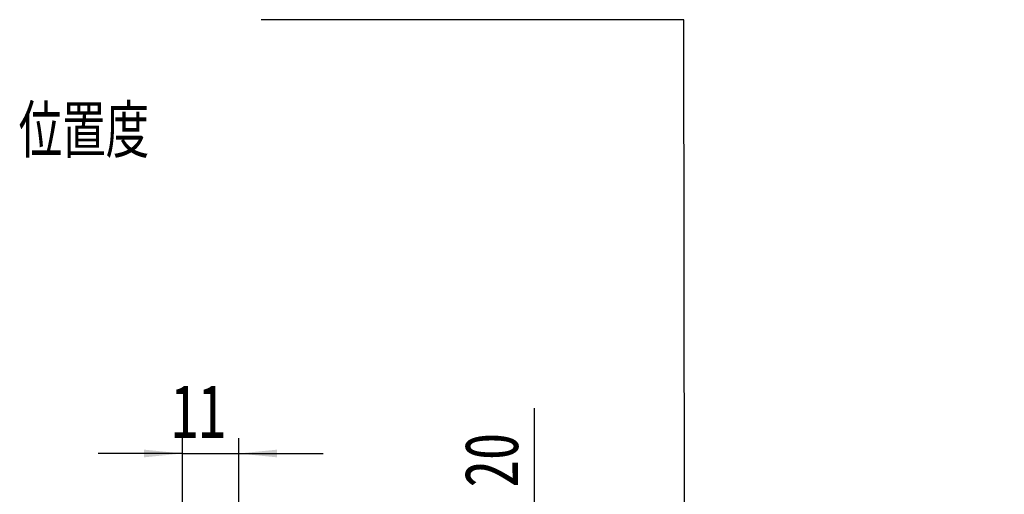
# Model space of a CAD drawing. Header units: millimetres. Extents: x 50 to 284, y 19 to 197.
# Tile 8 of 10: x 220 to 284, y 66 to 97. Entities that reach past the tile are written whole.
import ezdxf

# ---------------------------------------------------------------- set-up
doc = ezdxf.new("R2010")
doc.units = ezdxf.units.MM
doc.layers.add('FORMAT', color=7, linetype='Continuous')
doc.styles.add('SLDTEXTSTYLE0', font='TXT', dxfattribs={"width": 0.75})
doc.styles.add('SLDTEXTSTYLE1', font='TXT', dxfattribs={"width": 0.75, "bigfont": 'bigfont'})
doc.dimstyles.new('SLDDIMSTYLE2', dxfattribs={"dimtxt": 3.5, "dimasz": 2.5, "dimexe": 0, "dimexo": 0.0625, "dimgap": 0.875, "dimtad": 1, "dimlfac": 3, "dimrnd": 1e-09, "dimzin": 12, "dimdsep": 46, "dimtxsty": 'SLDTEXTSTYLE0', "dimsah": 1, "dimcen": 0.09, "dimadec": 0, "dimazin": 3, "dimtfac": 1, "dimtofl": 0, "dimtmove": 0, "dimatfit": 3, "dimfxl": 0, "dimfrac": 2, "dimtolj": 1, "dimtzin": 12, "dimarcsym": 0})
doc.dimstyles.new('SLDDIMSTYLE3', dxfattribs={"dimtxt": 3.5, "dimasz": 2.5, "dimexe": 0, "dimexo": 0.0625, "dimgap": 0.875, "dimtad": 1, "dimlfac": 3, "dimrnd": 1e-09, "dimzin": 12, "dimdsep": 46, "dimtxsty": 'SLDTEXTSTYLE0', "dimsah": 1, "dimcen": 0.09, "dimadec": 0, "dimazin": 3, "dimtfac": 1, "dimtmove": 0, "dimatfit": 0, "dimfxl": 0, "dimfrac": 2, "dimtolj": 1, "dimtzin": 12, "dimarcsym": 0})

# ---------------------------------------------------------------- blocks, each defined once
blk = doc.blocks.new('_D_11')
at = {"layer": 'FORMAT', "color": 7}
for p, q in [((253.208, 59.062), (253.208, 71.456)), ((244.098, 59.062), (254.208, 59.062)), ((253.208, 59.062), (253.208, 52.395)), ((244.098, 52.395), (254.208, 52.395))]:
    blk.add_line(p, q, dxfattribs=at)
for points in [[(253.208, 59.062), (252.958, 56.562), (253.458, 56.562)], [(253.208, 52.395), (253.458, 54.895), (252.958, 54.895)]]:
    blk.add_solid(points, dxfattribs=at)
at = {"layer": 'FORMAT', "color": 7, "char_height": 3.5, "attachment_point": 1, "rotation": 90, "style": 'SLDTEXTSTYLE0'}
for s, insert in [('20', (248.642, 66.284)), ('%%c', (248.696, 61.005))]:
    blk.add_mtext(s, dxfattribs=dict(at, insert=insert))
blk = doc.blocks.new('_D_15')
at = {"layer": 'FORMAT', "color": 7}
for p, q in [((230.265, 63.895), (230.265, 69.501)), ((233.932, 60.862), (233.932, 69.501)), ((230.265, 68.501), (224.765, 68.501)), ((230.265, 68.501), (233.932, 68.501)), ((233.932, 68.501), (239.432, 68.501))]:
    blk.add_line(p, q, dxfattribs=at)
for points in [[(230.265, 68.501), (227.765, 68.751), (227.765, 68.251)], [(233.932, 68.501), (236.432, 68.251), (236.432, 68.751)]]:
    blk.add_solid(points, dxfattribs=at)
at = {"layer": 'FORMAT', "color": 7, "insert": (229.518, 73.012), "char_height": 3.5, "attachment_point": 1, "style": 'SLDTEXTSTYLE0'}
blk.add_mtext('11', dxfattribs=at)

msp = doc.modelspace()

# ---------------------------------------------------------------- linework, layer by layer
at = {"layer": 'FORMAT', "color": 7}
for p, q in [((262.9498, 96.7857), (235.3848, 96.7857)), ((262.9981, 55.735), (262.9498, 96.7857))]:
    msp.add_line(p, q, dxfattribs=at)

# ---------------------------------------------------------------- texts
at = {"layer": 'FORMAT', "color": 7, "insert": (219.5847, 91.2193), "char_height": 3.439583, "attachment_point": 1, "style": 'SLDTEXTSTYLE1'}
msp.add_mtext('\\M+188CA\\M+19275\\M+19378', dxfattribs=at)

# ---------------------------------------------------------------- dimensions: what is measured, and where the dimension line sits
at = {"layer": 'FORMAT', "color": 7}
dim = msp.add_linear_dim(base=(233.9316, 68.5005), p1=(230.2649, 62.8949), p2=(233.9316, 59.8616), dimstyle='SLDDIMSTYLE3', dxfattribs=at)
dim.commit()
dim.dimension.update_dxf_attribs({"geometry": '_D_15', "text_midpoint": (232.1042, 68.5005), "dimtype": 160})
dim = msp.add_linear_dim(base=(253.2075, 52.3949), p1=(243.0983, 59.0616), p2=(243.0983, 52.3949), angle=90, text='%%c<>', dimstyle='SLDDIMSTYLE2', dxfattribs=at)
dim.commit()
dim.dimension.update_dxf_attribs({"geometry": '_D_11', "text_midpoint": (253.2075, 66.2306), "dimtype": 160})

doc.saveas('drawing.dxf')
